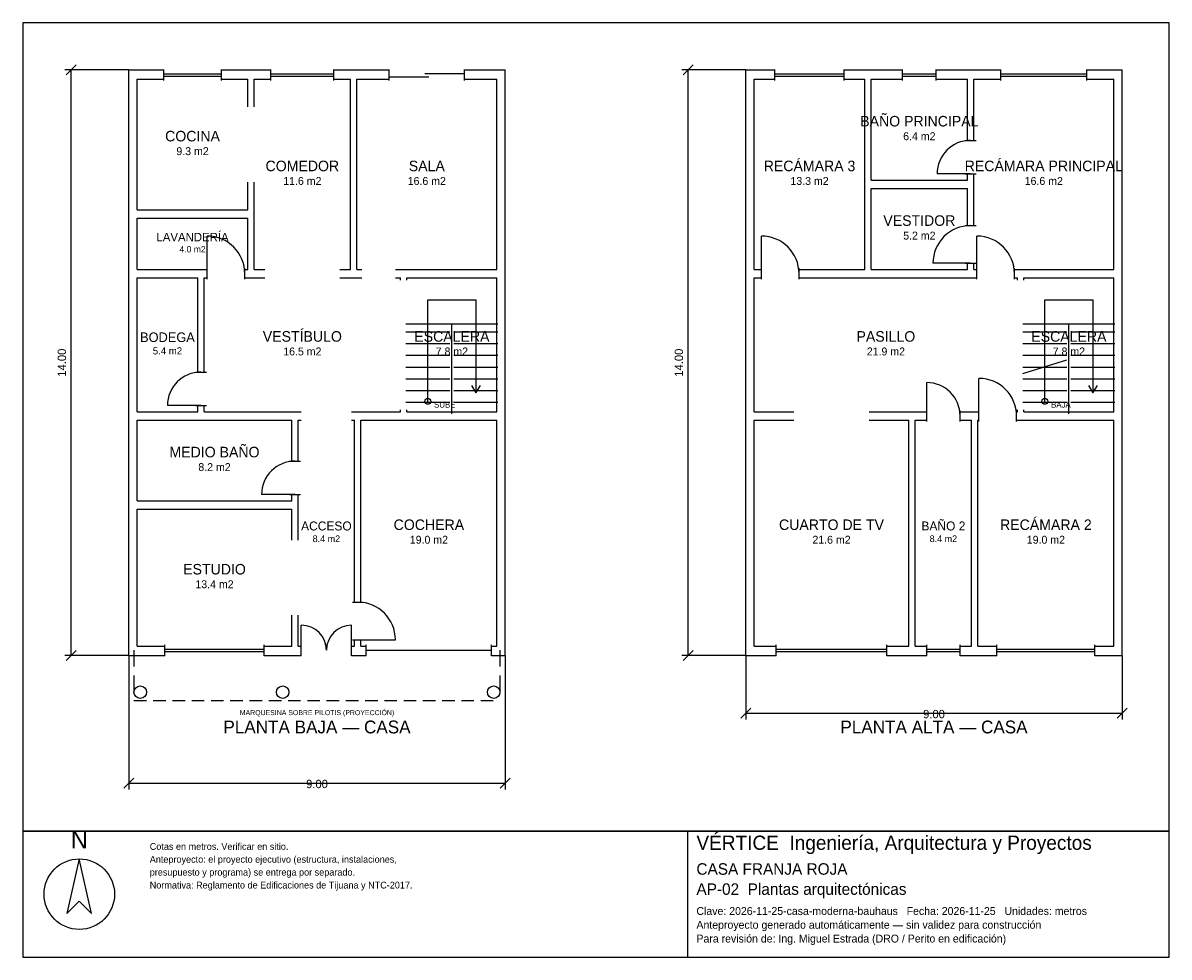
# Model space of a CAD drawing. Header units: metres. Extents: x -2.7 to 24.7, y -7.3 to 15.
import ezdxf
from ezdxf.enums import TextEntityAlignment as Align

# ---------------------------------------------------------------- set-up
doc = ezdxf.new("R2010")
doc.units = ezdxf.units.M
doc.header["$LTSCALE"] = 0.5
for name, color, linetype in [('A-AREA', 252, 'CONTINUOUS'), ('A-ESCALERA', 6, 'CONTINUOUS'), ('A-MUROS', 7, 'CONTINUOUS'), ('A-PUERTAS', 2, 'CONTINUOUS'), ('A-TEXTO', 3, 'CONTINUOUS'), ('A-VANOS', 4, 'CONTINUOUS'), ('COTAS', 8, 'CONTINUOUS'), ('LAMINA', 9, 'CONTINUOUS'), ('T-TITULO', 3, 'CONTINUOUS')]:
    doc.layers.add(name, color=color, linetype=linetype)
doc.styles.get("Standard").update_dxf_attribs({"font": 'txt', "width": 0.9})

msp = doc.modelspace()

# ---------------------------------------------------------------- linework, layer by layer
at = {"layer": 'A-ESCALERA'}
for p, q in [((6.5, 7.8), (8.7, 7.8)), ((7.6, 5.65), (7.6, 7.8)), ((21.25, 7.8), (23.45, 7.8)), ((22.35, 5.65), (22.35, 7.8)), ((6.5, 7.61), (7.55, 7.61)), ((7.65, 7.61), (8.7, 7.61)), ((21.25, 7.61), (22.3, 7.61)), ((22.4, 7.61), (23.45, 7.61)), ((6.5, 7.33), (7.55, 7.33)), ((7.65, 7.33), (8.7, 7.33)), ((21.25, 7.33), (22.3, 7.33)), ((22.4, 7.33), (23.45, 7.33)), ((6.5, 7.05), (7.55, 7.05)), ((7.65, 7.05), (8.7, 7.05)), ((21.25, 7.05), (22.3, 7.05)), ((21.25, 6.6175), (22.3, 6.94)), ((22.4, 7.05), (23.45, 7.05)), ((6.5, 6.77), (7.55, 6.77)), ((7.65, 6.77), (8.7, 6.77)), ((21.25, 6.77), (22.3, 6.77)), ((22.4, 6.77), (23.45, 6.77)), ((6.5, 6.49), (7.55, 6.49)), ((7.65, 6.49), (8.7, 6.49)), ((21.25, 6.49), (22.3, 6.49)), ((22.4, 6.49), (23.45, 6.49)), ((6.5, 6.21), (7.55, 6.21)), ((7.65, 6.21), (8.7, 6.21)), ((21.25, 6.21), (22.3, 6.21)), ((22.4, 6.21), (23.45, 6.21)), ((6.5, 5.93), (7.55, 5.93)), ((7.65, 5.93), (8.7, 5.93)), ((21.25, 5.93), (22.3, 5.93)), ((22.4, 5.93), (23.45, 5.93))]:
    msp.add_line(p, q, dxfattribs=at)
for points in [[(7.025, 5.95), (7.025, 8.375), (8.175, 8.375), (8.175, 6.15)], [(21.775, 5.95), (21.775, 8.375), (22.925, 8.375), (22.925, 6.15)], [(8.067, 6.33), (8.175, 6.15), (8.283, 6.33)], [(22.817, 6.33), (22.925, 6.15), (23.033, 6.33)]]:
    msp.add_lwpolyline(points, dxfattribs=at)
for centre in [(7.025, 5.95), (21.775, 5.95)]:
    msp.add_circle(centre, 0.07, dxfattribs=at)
at = {"layer": 'A-MUROS'}
for p, q in [((-0.125, 13.875), (0.71, 13.875)), ((-0.125, -0.125), (-0.125, 13.875)), ((0.71, 13.62), (0.71, 13.88)), ((2.09, 13.62), (2.09, 13.88)), ((2.09, 13.875), (3.27, 13.875)), ((3.27, 13.62), (3.27, 13.88)), ((4.78, 13.62), (4.78, 13.88)), ((4.78, 13.875), (6.1, 13.875)), ((6.1, 13.62), (6.1, 13.88)), ((7.9, 13.62), (7.9, 13.88)), ((7.9, 13.875), (8.875, 13.875)), ((8.875, -0.125), (8.875, 13.875)), ((14.625, 13.875), (15.322, 13.875)), ((14.625, -0.125), (14.625, 13.875)), ((15.322, 13.62), (15.322, 13.88)), ((16.978, 13.62), (16.978, 13.88)), ((16.978, 13.875), (18.375, 13.875)), ((18.375, 13.62), (18.375, 13.88)), ((19.175, 13.62), (19.175, 13.88)), ((19.175, 13.875), (20.722, 13.875)), ((20.722, 13.62), (20.722, 13.88)), ((22.778, 13.62), (22.778, 13.88)), ((22.778, 13.875), (23.625, 13.875)), ((23.625, -0.125), (23.625, 13.875)), ((0.075, 13.65), (0.71, 13.65)), ((0.075, 10.525), (0.075, 13.65)), ((2.09, 13.65), (2.725, 13.65)), ((2.725, 12.987), (2.725, 13.65)), ((2.875, 13.65), (3.27, 13.65)), ((2.875, 12.987), (2.875, 13.65)), ((4.78, 13.65), (5.175, 13.65)), ((5.175, 9.1), (5.175, 13.65)), ((5.325, 13.65), (6.1, 13.65)), ((5.325, 9.1), (5.325, 13.65)), ((7.9, 13.65), (8.675, 13.65)), ((8.675, 9.1), (8.675, 13.65)), ((14.825, 13.65), (15.322, 13.65)), ((14.825, 9.1), (14.825, 13.65)), ((16.978, 13.65), (17.475, 13.65)), ((17.475, 9.1), (17.475, 13.65)), ((17.625, 13.651), (18.375, 13.651)), ((17.625, 11.238), (17.625, 13.651)), ((19.175, 13.651), (19.925, 13.651)), ((19.925, 12.188), (19.925, 13.651)), ((20.075, 13.65), (20.722, 13.65)), ((20.075, 12.188), (20.075, 13.65)), ((22.778, 13.65), (23.425, 13.65)), ((23.425, 9.1), (23.425, 13.65)), ((19.87, 12.188), (20.13, 12.188)), ((17.625, 11.238), (19.925, 11.238)), ((19.87, 11.388), (20.13, 11.388)), ((19.925, 11.238), (19.925, 11.388)), ((20.075, 10.15), (20.075, 11.388)), ((2.725, 10.525), (2.725, 11.187)), ((2.875, 9.1), (2.875, 11.187)), ((17.625, 11.038), (19.925, 11.038)), ((17.625, 9.1), (17.625, 11.038)), ((19.925, 10.15), (19.925, 11.038)), ((0.075, 10.525), (2.725, 10.525)), ((0.075, 10.325), (2.725, 10.325)), ((0.075, 9.1), (0.075, 10.325)), ((2.725, 9.1), (2.725, 10.325)), ((19.87, 10.15), (20.13, 10.15)), ((0.075, 9.1), (1.75, 9.1)), ((1.75, 8.87), (1.75, 9.13)), ((2.65, 8.87), (2.65, 9.13)), ((2.65, 9.1), (2.725, 9.1)), ((2.875, 9.1), (3.125, 9.1)), ((4.925, 9.1), (5.175, 9.1)), ((5.325, 9.1), (5.45, 9.1)), ((6.25, 9.1), (8.675, 9.1)), ((14.825, 9.1), (15, 9.1)), ((15, 8.87), (15, 9.13)), ((15.9, 8.87), (15.9, 9.13)), ((15.9, 9.1), (17.475, 9.1)), ((17.625, 9.1), (19.925, 9.1)), ((19.87, 9.25), (20.13, 9.25)), ((19.925, 9.1), (19.925, 9.25)), ((20.075, 9.1), (20.075, 9.25)), ((20.075, 9.1), (20.15, 9.1)), ((20.15, 8.87), (20.15, 9.13)), ((21.05, 8.87), (21.05, 9.13)), ((21.05, 9.1), (23.425, 9.1)), ((0.075, 8.9), (1.525, 8.9)), ((0.075, 5.7), (0.075, 8.9)), ((1.525, 6.65), (1.525, 8.9)), ((1.675, 8.9), (1.75, 8.9)), ((1.675, 6.65), (1.675, 8.9)), ((2.65, 8.9), (3.125, 8.9)), ((4.925, 8.9), (5.45, 8.9)), ((6.25, 8.9), (6.375, 8.9)), ((6.375, 8.85), (6.375, 8.9)), ((6.525, 8.9), (8.675, 8.9)), ((6.525, 8.85), (6.525, 8.9)), ((8.675, 5.7), (8.675, 8.9)), ((14.825, 8.9), (15, 8.9)), ((14.825, 5.7), (14.825, 8.9)), ((15.9, 8.9), (20.15, 8.9)), ((21.05, 8.9), (21.125, 8.9)), ((21.125, 8.85), (21.125, 8.9)), ((21.275, 8.9), (23.425, 8.9)), ((21.275, 8.85), (21.275, 8.9)), ((23.425, 5.7), (23.425, 8.9)), ((1.47, 6.65), (1.73, 6.65)), ((1.47, 5.85), (1.73, 5.85)), ((1.525, 5.7), (1.525, 5.85)), ((1.675, 5.7), (1.675, 5.85)), ((0.075, 5.7), (1.525, 5.7)), ((0.075, 5.5), (3.775, 5.5)), ((0.075, 3.572), (0.075, 5.5)), ((1.675, 5.7), (4, 5.7)), ((3.775, 4.522), (3.775, 5.5)), ((3.925, 5.5), (4, 5.5)), ((3.925, 4.522), (3.925, 5.5)), ((5.2, 5.7), (6.375, 5.7)), ((5.2, 5.5), (5.275, 5.5)), ((5.275, 1.15), (5.275, 5.5)), ((5.425, 5.5), (8.675, 5.5)), ((5.425, 1.15), (5.425, 5.5)), ((6.375, 5.7), (6.375, 5.75)), ((6.525, 5.7), (6.525, 5.75)), ((6.525, 5.7), (8.675, 5.7)), ((8.675, 0.1), (8.675, 5.5)), ((14.825, 5.7), (15.775, 5.7)), ((14.825, 5.5), (15.775, 5.5)), ((14.825, 0.1), (14.825, 5.5)), ((17.575, 5.7), (18.95, 5.7)), ((17.575, 5.5), (18.525, 5.5)), ((18.525, 0.1), (18.525, 5.5)), ((18.675, 5.5), (18.95, 5.5)), ((18.675, 0.1), (18.675, 5.5)), ((18.95, 5.47), (18.95, 5.73)), ((19.75, 5.47), (19.75, 5.73)), ((19.75, 5.7), (20.2, 5.7)), ((19.75, 5.5), (20.025, 5.5)), ((20.025, 0.1), (20.025, 5.5)), ((20.175, 5.5), (20.2, 5.5)), ((20.175, 0.1), (20.175, 5.5)), ((20.2, 5.47), (20.2, 5.73)), ((21.1, 5.47), (21.1, 5.73)), ((21.1, 5.7), (21.125, 5.7)), ((21.1, 5.5), (23.425, 5.5)), ((21.125, 5.7), (21.125, 5.75)), ((21.275, 5.7), (21.275, 5.75)), ((21.275, 5.7), (23.425, 5.7)), ((23.425, 0.1), (23.425, 5.5)), ((3.72, 4.522), (3.98, 4.522)), ((0.075, 3.572), (3.775, 3.572)), ((3.72, 3.722), (3.98, 3.722)), ((3.775, 3.572), (3.775, 3.722)), ((3.925, 2.636), (3.925, 3.722)), ((0.075, 3.372), (3.775, 3.372)), ((0.075, 0.1), (0.075, 3.372)), ((3.775, 2.636), (3.775, 3.372)), ((5.22, 1.15), (5.48, 1.15)), ((3.775, 0.1), (3.775, 0.836)), ((3.925, 0.1), (3.925, 0.836)), ((0.075, 0.1), (0.739, 0.1)), ((0.739, -0.13), (0.739, 0.13)), ((3.111, -0.13), (3.111, 0.13)), ((3.111, 0.1), (3.775, 0.1)), ((3.925, 0.1), (4, 0.1)), ((4, -0.13), (4, 0.13)), ((5.2, -0.13), (5.2, 0.13)), ((5.2, 0.1), (5.275, 0.1)), ((5.22, 0.25), (5.48, 0.25)), ((5.275, 0.1), (5.275, 0.25)), ((5.425, 0.1), (5.425, 0.25)), ((5.425, 0.1), (5.55, 0.1)), ((5.55, -0.13), (5.55, 0.13)), ((8.55, -0.13), (8.55, 0.13)), ((8.55, 0.1), (8.675, 0.1)), ((14.825, 0.1), (15.349, 0.1)), ((15.349, -0.13), (15.349, 0.13)), ((18.001, -0.13), (18.001, 0.13)), ((18.001, 0.1), (18.525, 0.1)), ((18.675, 0.1), (18.95, 0.1)), ((18.95, -0.13), (18.95, 0.13)), ((19.75, -0.13), (19.75, 0.13)), ((19.75, 0.1), (20.025, 0.1)), ((20.175, 0.1), (20.626, 0.1)), ((20.626, -0.13), (20.626, 0.13)), ((22.974, -0.13), (22.974, 0.13)), ((22.974, 0.1), (23.425, 0.1)), ((-0.125, -0.125), (0.739, -0.125)), ((3.111, -0.125), (4, -0.125)), ((5.2, -0.125), (5.55, -0.125)), ((8.55, -0.125), (8.875, -0.125)), ((14.625, -0.125), (15.349, -0.125)), ((18.001, -0.125), (18.95, -0.125)), ((19.75, -0.125), (20.626, -0.125)), ((22.974, -0.125), (23.625, -0.125))]:
    msp.add_line(p, q, dxfattribs=at)
for centre in [(0.15, -1), (3.555, -1), (8.6, -1)]:
    msp.add_circle(centre, 0.15, dxfattribs=at)
at = {"layer": 'A-PUERTAS'}
for p, q in [((20, 11.388), (19.2, 11.388)), ((1.75, 9), (1.75, 9.9)), ((15, 9), (15, 9.9)), ((20.15, 9), (20.15, 9.9)), ((20, 9.25), (19.1, 9.25)), ((18.95, 5.6), (18.95, 6.4)), ((20.2, 5.6), (20.2, 6.5)), ((1.6, 5.85), (0.8, 5.85)), ((3.85, 3.722), (3.05, 3.722)), ((4, 0), (4, 0.6)), ((5.2, 0), (5.2, 0.6)), ((5.35, 0.25), (6.25, 0.25))]:
    msp.add_line(p, q, dxfattribs=at)
for centre, radius, start, end in [((20, 11.388), 0.8, 90, 180), ((20, 9.25), 0.9, 90, 180), ((1.75, 9), 0.9, 0, 90), ((15, 9), 0.9, 0, 90), ((20.15, 9), 0.9, 0, 90), ((1.6, 5.85), 0.8, 90, 180), ((18.95, 5.6), 0.8, 0, 90), ((20.2, 5.6), 0.9, 0, 90), ((3.85, 3.722), 0.8, 90, 180), ((5.35, 0.25), 0.9, 0, 90), ((4, 0), 0.6, 0, 90), ((5.2, 0), 0.6, 90, 180)]:
    msp.add_arc(centre, radius, start, end, dxfattribs=at)
at = {"layer": 'A-VANOS'}
for p, q in [((0.71, 13.78), (2.09, 13.78)), ((0.71, 13.72), (2.09, 13.72)), ((3.27, 13.78), (4.78, 13.78)), ((3.27, 13.72), (4.78, 13.72)), ((6.1, 13.71), (7.05, 13.71)), ((6.95, 13.79), (7.9, 13.79)), ((15.322, 13.78), (16.978, 13.78)), ((15.322, 13.72), (16.978, 13.72)), ((18.375, 13.78), (19.175, 13.78)), ((18.375, 13.72), (19.175, 13.72)), ((20.722, 13.78), (22.778, 13.78)), ((20.722, 13.72), (22.778, 13.72)), ((0.739, 0.03), (3.111, 0.03)), ((5.55, 0), (8.55, 0)), ((15.349, 0.03), (18.001, 0.03)), ((18.95, 0.03), (19.75, 0.03)), ((20.626, 0.03), (22.974, 0.03)), ((0.739, -0.03), (3.111, -0.03)), ((15.349, -0.03), (18.001, -0.03)), ((18.95, -0.03), (19.75, -0.03)), ((20.626, -0.03), (22.974, -0.03))]:
    msp.add_line(p, q, dxfattribs=at)
at = {"layer": 'COTAS'}
for p, q in [((-1.625, 13.755), (-1.385, 13.995)), ((13.125, 13.755), (13.365, 13.995)), ((-0.125, 13.875), (-1.655, 13.875)), ((-1.505, -0.125), (-1.505, 13.875)), ((14.625, 13.875), (13.095, 13.875)), ((13.245, -0.125), (13.245, 13.875)), ((0, 0), (0, -0.39)), ((8.75, 0), (8.75, -0.39)), ((-0.125, -0.125), (-1.655, -0.125)), ((-1.625, -0.245), (-1.385, -0.005)), ((-0.125, -0.125), (-0.125, -3.325)), ((8.875, -0.125), (8.875, -3.325)), ((14.625, -0.125), (13.095, -0.125)), ((13.125, -0.245), (13.365, -0.005)), ((14.625, -0.125), (14.625, -1.655)), ((23.625, -0.125), (23.625, -1.655)), ((0, -0.6), (0, -0.99)), ((8.75, -0.6), (8.75, -0.99)), ((0, -1.2), (0.2993, -1.2)), ((0.4605, -1.2), (0.7599, -1.2)), ((0.9211, -1.2), (1.2204, -1.2)), ((1.3816, -1.2), (1.6809, -1.2)), ((1.8421, -1.2), (2.1414, -1.2)), ((2.3026, -1.2), (2.602, -1.2)), ((2.7632, -1.2), (3.0625, -1.2)), ((3.2237, -1.2), (3.523, -1.2)), ((3.6842, -1.2), (3.9836, -1.2)), ((4.1447, -1.2), (4.4441, -1.2)), ((4.6053, -1.2), (4.9046, -1.2)), ((5.0658, -1.2), (5.3651, -1.2)), ((5.5263, -1.2), (5.8257, -1.2)), ((5.9868, -1.2), (6.2862, -1.2)), ((6.4474, -1.2), (6.7467, -1.2)), ((6.9079, -1.2), (7.2072, -1.2)), ((7.3684, -1.2), (7.6678, -1.2)), ((7.8289, -1.2), (8.1283, -1.2)), ((8.2895, -1.2), (8.5888, -1.2)), ((14.505, -1.625), (14.745, -1.385)), ((14.625, -1.505), (23.625, -1.505)), ((23.505, -1.625), (23.745, -1.385)), ((-0.245, -3.295), (-0.005, -3.055)), ((-0.125, -3.175), (8.875, -3.175)), ((8.755, -3.295), (8.995, -3.055))]:
    msp.add_line(p, q, dxfattribs=at)
at = {"layer": 'LAMINA'}
msp.add_line((13.237, -7.3328), (13.237, -4.325), dxfattribs=at)
for points in [[(-2.655, -4.325), (24.745, -4.325), (24.745, 14.995), (-2.655, 14.995)], [(-2.655, -7.3328), (24.745, -7.3328), (24.745, -4.325), (-2.655, -4.325)], [(-1.3075, -4.9867), (-1.6023, -6.2921), (-1.3075, -5.9973), (-1.0128, -6.2921)]]:
    msp.add_lwpolyline(points, close=True, dxfattribs=at)
msp.add_circle((-1.3075, -5.8289), 0.8422, dxfattribs=at)

# ---------------------------------------------------------------- texts
at = {"layer": 'A-AREA'}
for s, height, p in [('6.4 m2', 0.189, (18.775, 12.1925)), ('9.3 m2', 0.189, (1.4, 11.8355)), ('11.6 m2', 0.189, (4.025, 11.123)), ('16.6 m2', 0.189, (7, 11.123)), ('13.3 m2', 0.189, (16.15, 11.123)), ('16.6 m2', 0.189, (21.75, 11.123)), ('5.2 m2', 0.189, (18.775, 9.817)), ('4.0 m2', 0.1527, (1.4, 9.5089)), ('5.4 m2', 0.1714, (0.8, 7.0714)), ('16.5 m2', 0.189, (4.025, 7.048)), ('7.8 m2', 0.189, (7.6, 7.048)), ('21.9 m2', 0.189, (17.975, 7.048)), ('7.8 m2', 0.189, (22.35, 7.048)), ('8.2 m2', 0.189, (1.925, 4.284)), ('8.4 m2', 0.1607, (4.6, 2.5857)), ('19.0 m2', 0.189, (7.05, 2.548)), ('21.6 m2', 0.189, (16.675, 2.548)), ('8.4 m2', 0.1607, (19.35, 2.5857)), ('19.0 m2', 0.189, (21.8, 2.548)), ('13.4 m2', 0.189, (1.925, 1.484)), ('MARQUESINA SOBRE PILOTIS (PROYECCIÓN)', 0.12, (4.375, -1.55))]:
    msp.add_text(s, height=height, dxfattribs=at).set_placement(p, align=Align.CENTER)
at = {"layer": 'A-ESCALERA'}
for s, p in [('SUBE', (7.175, 5.8)), ('BAJA', (21.925, 5.8))]:
    msp.add_text(s, height=0.14, dxfattribs=at).set_placement(p)
at = {"layer": 'A-TEXTO'}
for s, height, p in [('BAÑO PRINCIPAL', 0.252, (18.775, 12.5201)), ('COCINA', 0.252, (1.4, 12.1631)), ('RECÁMARA 3', 0.252, (16.15, 11.4506)), ('RECÁMARA PRINCIPAL', 0.252, (21.75, 11.4506)), ('COMEDOR', 0.252, (4.025, 11.4506)), ('SALA', 0.252, (7, 11.4506)), ('VESTIDOR', 0.252, (18.775, 10.1446)), ('LAVANDERÍA', 0.2036, (1.4, 9.7736)), ('VESTÍBULO', 0.252, (4.025, 7.3756)), ('BODEGA', 0.2286, (0.8, 7.3686)), ('ESCALERA', 0.252, (7.6, 7.3756)), ('PASILLO', 0.252, (17.975, 7.3756)), ('ESCALERA', 0.252, (22.35, 7.3756)), ('MEDIO BAÑO', 0.252, (1.925, 4.6116)), ('ACCESO', 0.2143, (4.6, 2.8643)), ('COCHERA', 0.252, (7.05, 2.8756)), ('CUARTO DE TV', 0.252, (16.675, 2.8756)), ('BAÑO 2', 0.2143, (19.35, 2.8643)), ('RECÁMARA 2', 0.252, (21.8, 2.8756)), ('ESTUDIO', 0.252, (1.925, 1.8116))]:
    msp.add_text(s, height=height, dxfattribs=at).set_placement(p, align=Align.CENTER)
at = {"layer": 'COTAS'}
for p in [(-1.625, 6.875), (13.125, 6.875)]:
    msp.add_text('14.00', height=0.2, rotation=90, dxfattribs=at).set_placement(p, align=Align.CENTER)
for p in [(19.125, -1.625), (4.375, -3.295)]:
    msp.add_text('9.00', height=0.2, dxfattribs=at).set_placement(p, align=Align.CENTER)
at = {"layer": 'LAMINA'}
msp.add_text('N', height=0.4211, dxfattribs=at).set_placement((-1.3075, -4.7341), align=Align.CENTER)
for s, height, p in [('VÉRTICE  Ingeniería, Arquitectura y Proyectos', 0.34, (13.4462, -4.7696)), ('Cotas en metros. Verificar en sitio.', 0.1622, (0.3768, -4.7696)), ('Anteproyecto: el proyecto ejecutivo (estructura, instalaciones,', 0.1622, (0.3768, -5.0777)), ('presupuesto y programa) se entrega por separado.', 0.1622, (0.3768, -5.3858)), ('CASA FRANJA ROJA', 0.2746, (13.4462, -5.3646)), ('Normativa: Reglamento de Edificaciones de Tijuana y NTC-2017.', 0.1622, (0.3768, -5.6939)), ('AP-02  Plantas arquitectónicas', 0.2746, (13.4462, -5.8452)), ('Clave: 2026-11-25-casa-moderna-bauhaus   Fecha: 2026-11-25   Unidades: metros', 0.1883, (13.4462, -6.3258)), ('Anteproyecto generado automáticamente — sin validez para construcción', 0.1883, (13.4462, -6.6554)), ('Para revisión de: Ing. Miguel Estrada (DRO / Perito en edificación)', 0.1883, (13.4462, -6.9849))]:
    msp.add_text(s, height=height, dxfattribs=at).set_placement(p)
at = {"layer": 'T-TITULO'}
for s, p in [('PLANTA BAJA — CASA', (4.375, -1.9861)), ('PLANTA ALTA — CASA', (19.125, -1.9861))]:
    msp.add_text(s, height=0.3056, dxfattribs=at).set_placement(p, align=Align.CENTER)

doc.saveas('drawing.dxf')
